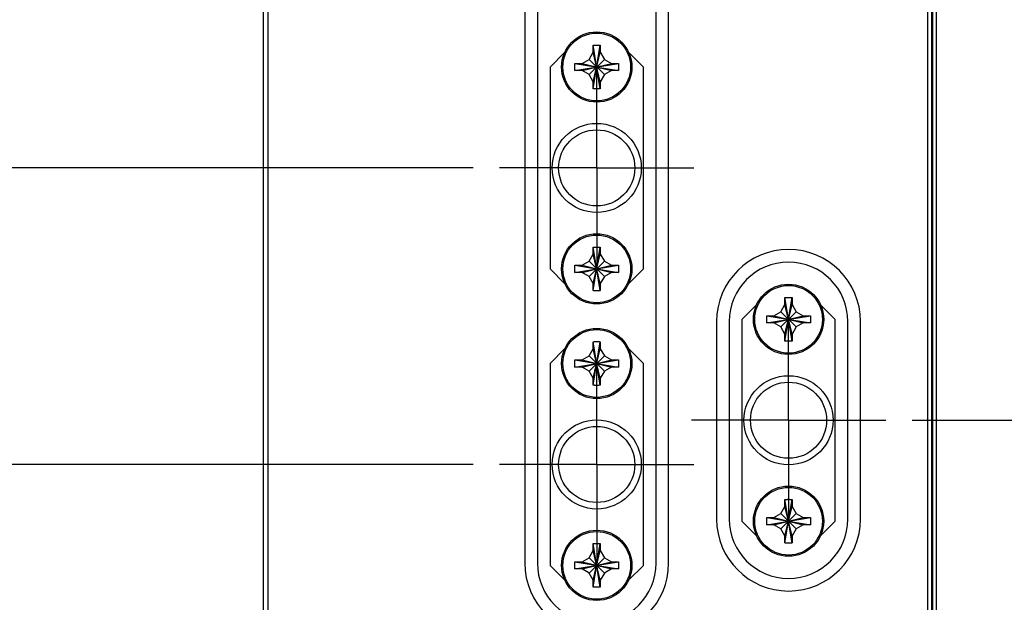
# Model space of a CAD drawing. Header units: inches. Extents: x 0.2 to 16.8, y 0.1 to 10.8.
# Tile 3 of 15: x 2.6 to 4.9, y 4.3 to 5.7. Entities that reach past the tile are written whole.
import ezdxf

# ---------------------------------------------------------------- set-up
doc = ezdxf.new("R2010")
doc.units = ezdxf.units.IN
doc.header["$LTSCALE"] = 0.935
doc.header["$MEASUREMENT"] = 0
doc.linetypes.add('CENTER', pattern=[0.6, 0.375, -0.075, 0.075, -0.075])
doc.layers.get('0').update_dxf_attribs({"linetype": 'CONTINUOUS'})
doc.layers.add('DEFAULT_1', color=7, linetype='CENTER')
doc.layers.add('DIMENSIONS', color=7, linetype='CONTINUOUS')
doc.styles.get("Standard").update_dxf_attribs({"font": 'txt', "width": 0.8})
doc.dimstyles.new('DIMSTYLE_2', dxfattribs={"dimtxt": 0.125, "dimasz": 0.18, "dimexe": 0.18, "dimexo": 0.0625, "dimgap": 0.09, "dimtad": 0, "dimtih": 1, "dimtoh": 1, "dimdec": 3, "dimzin": 4, "dimdsep": 46, "dimtxsty": 'STANDARD', "dimblk": '_FILLED', "dimblk1": '_FILLED', "dimblk2": '_FILLED', "dimcen": 0.09, "dimadec": 0, "dimazin": 0, "dimtp": 0.005, "dimtm": 0.005, "dimtfac": 1, "dimtdec": 3, "dimtofl": 0, "dimtmove": 0, "dimatfit": 3, "dimldrblk": '_FILLED', "dimfxl": 1, "dimtolj": 1, "dimtzin": 4, "dimarcsym": 0})

# ---------------------------------------------------------------- blocks, each defined once
blk = doc.blocks.new('*D13')
at = {"layer": 'DIMENSIONS', "color": 2, "linetype": 'CONTINUOUS'}
blk.add_line((4.702, 4.7749), (5.4477, 4.7749), dxfattribs=at)
at = {"layer": 'DIMENSIONS', "color": 2, "linetype": 'CONTINUOUS', "width": 0.8}
for s, p in [('[', (6.2352, 4.7124)), (']', (6.8352, 4.7124)), ('2.792', (5.6102, 4.7124)), ('70.92', (6.3352, 4.7124)), ('-', (5.5102, 4.7124))]:
    blk.add_text(s, height=0.125, dxfattribs=at).set_placement(p)
blk = doc.blocks.new('_FILLED')
at = {"color": 0, "linetype": 'BYBLOCK'}
blk.add_solid([(0, 0), (-1, 0.174), (-1, -0.174)], dxfattribs=at)
blk = doc.blocks.new('*D14')
at = {"layer": 'DIMENSIONS', "color": 2, "linetype": 'CONTINUOUS'}
blk.add_line((4.702, 3.9316), (5.4477, 3.9316), dxfattribs=at)
at = {"layer": 'DIMENSIONS', "color": 2, "linetype": 'CONTINUOUS', "width": 0.8}
for s, p in [('[', (6.2352, 3.8691)), (']', (6.8352, 3.8691)), ('3.635', (5.6102, 3.8691)), ('92.34', (6.3352, 3.8691)), ('-', (5.5102, 3.8691))]:
    blk.add_text(s, height=0.125, dxfattribs=at).set_placement(p)
blk = doc.blocks.new('*D15')
at = {"layer": 'DIMENSIONS', "color": 2, "linetype": 'CONTINUOUS'}
blk.add_line((3.659, 4.6699), (2.473, 4.6699), dxfattribs=at)
at = {"layer": 'DIMENSIONS', "color": 2, "linetype": 'CONTINUOUS', "width": 0.8}
for s, p in [('2.897', (1.0855, 4.6074)), ('[', (1.7105, 4.6074)), ('73.59', (1.8105, 4.6074)), (']', (2.3105, 4.6074)), ('-', (0.9855, 4.6074))]:
    blk.add_text(s, height=0.125, dxfattribs=at).set_placement(p)
blk = doc.blocks.new('*D16')
at = {"layer": 'DIMENSIONS', "color": 2, "linetype": 'CONTINUOUS'}
blk.add_line((3.659, 5.3749), (2.473, 5.3749), dxfattribs=at)
at = {"layer": 'DIMENSIONS', "color": 2, "linetype": 'CONTINUOUS', "width": 0.8}
for s, p in [('2.192', (1.0855, 5.3124)), ('[', (1.7105, 5.3124)), ('55.68', (1.8105, 5.3124)), (']', (2.3105, 5.3124)), ('-', (0.9855, 5.3124))]:
    blk.add_text(s, height=0.125, dxfattribs=at).set_placement(p)
blk = doc.blocks.new('*D17')
at = {"layer": 'DIMENSIONS', "color": 2, "linetype": 'CONTINUOUS'}
blk.add_line((3.158, 2.7462), (2.473, 2.7462), dxfattribs=at)
at = {"layer": 'DIMENSIONS', "color": 2, "linetype": 'CONTINUOUS', "width": 0.8}
for s, p in [('2X -', (0.5855, 2.6837)), ('4.821', (0.9855, 2.6837)), ('[', (1.6105, 2.6837)), ('122.45', (1.7105, 2.6837)), (']', (2.3105, 2.6837))]:
    blk.add_text(s, height=0.125, dxfattribs=at).set_placement(p)

msp = doc.modelspace()

# ---------------------------------------------------------------- linework, layer by layer
at = {"color": 7, "linetype": 'CONTINUOUS'}
for p, q in [((3.1605, 2.5512), (3.1605, 7.6891)), ((4.7485, 7.6891), (4.7485, 2.6261)), ((3.1705, 7.6591), (3.1705, 3.5891)), ((4.7385, 7.6591), (4.7385, 2.6561)), ((4.7602, 3.2891), (4.7602, 7.2891)), ((3.7815, 6.3149), (3.7815, 4.4349)), ((3.8115, 6.3149), (3.8115, 4.4349)), ((4.0935, 4.4349), (4.0935, 6.3149)), ((4.1235, 4.4349), (4.1235, 6.3149)), ((3.944, 5.5631), (3.961, 5.6667)), ((3.961, 5.5631), (3.944, 5.6667)), ((3.944, 5.6499), (3.944, 5.6662)), ((3.961, 5.6662), (3.961, 5.6499)), ((3.877, 5.6504), (3.8415, 5.6149)), ((3.9343, 5.6331), (3.944, 5.6499)), ((3.944, 5.5799), (3.961, 5.6499)), ((3.961, 5.5799), (3.944, 5.6499)), ((3.961, 5.6499), (3.9707, 5.6331)), ((4.0635, 5.6149), (4.028, 5.6504)), ((3.9007, 5.6064), (4.0043, 5.6234)), ((3.9007, 5.6234), (4.0043, 5.6064)), ((3.9012, 5.6234), (3.9175, 5.6234)), ((3.9175, 5.6234), (3.9343, 5.6331)), ((3.9175, 5.6064), (3.9875, 5.6234)), ((3.9175, 5.6234), (3.9875, 5.6064)), ((3.9343, 5.5967), (3.9707, 5.6331)), ((3.9707, 5.5967), (3.9343, 5.6331)), ((3.9707, 5.6331), (3.9875, 5.6234)), ((3.9875, 5.6234), (4.0038, 5.6234)), ((3.8415, 5.6149), (3.8415, 5.1349)), ((3.9175, 5.6064), (3.9012, 5.6064)), ((3.9343, 5.5967), (3.9175, 5.6064)), ((3.944, 5.5799), (3.9343, 5.5967)), ((3.9707, 5.5967), (3.961, 5.5799)), ((3.9875, 5.6064), (3.9707, 5.5967)), ((4.0038, 5.6064), (3.9875, 5.6064)), ((4.0635, 5.1349), (4.0635, 5.6149)), ((3.944, 5.5636), (3.944, 5.5799)), ((3.961, 5.5799), (3.961, 5.5636)), ((3.944, 5.0831), (3.961, 5.1867)), ((3.961, 5.0831), (3.944, 5.1867)), ((3.944, 5.1699), (3.944, 5.1862)), ((3.961, 5.1862), (3.961, 5.1699)), ((3.9175, 5.1434), (3.9343, 5.1531)), ((3.9343, 5.1531), (3.944, 5.1699)), ((3.9343, 5.1167), (3.9707, 5.1531)), ((3.9707, 5.1167), (3.9343, 5.1531)), ((3.944, 5.0999), (3.961, 5.1699)), ((3.961, 5.0999), (3.944, 5.1699)), ((3.961, 5.1699), (3.9707, 5.1531)), ((3.9707, 5.1531), (3.9875, 5.1434)), ((3.8415, 5.1349), (3.877, 5.0994)), ((3.9007, 5.1264), (4.0043, 5.1434)), ((3.9007, 5.1434), (4.0043, 5.1264)), ((3.9012, 5.1434), (3.9175, 5.1434)), ((3.9175, 5.1264), (3.9012, 5.1264)), ((3.9175, 5.1264), (3.9875, 5.1434)), ((3.9175, 5.1434), (3.9875, 5.1264)), ((3.9343, 5.1167), (3.9175, 5.1264)), ((3.9875, 5.1264), (3.9707, 5.1167)), ((3.9875, 5.1434), (4.0038, 5.1434)), ((4.0038, 5.1264), (3.9875, 5.1264)), ((4.028, 5.0994), (4.0635, 5.1349)), ((3.944, 5.0999), (3.9343, 5.1167)), ((3.9707, 5.1167), (3.961, 5.0999)), ((3.944, 5.0836), (3.944, 5.0999)), ((3.961, 5.0999), (3.961, 5.0836)), ((4.4, 4.9631), (4.417, 5.0667)), ((4.417, 4.9631), (4.4, 5.0667)), ((4.4, 5.0499), (4.4, 5.0662)), ((4.417, 5.0662), (4.417, 5.0499)), ((4.333, 5.0504), (4.2975, 5.0149)), ((4.3735, 5.0234), (4.3903, 5.0331)), ((4.3903, 5.0331), (4.4, 5.0499)), ((4.4267, 4.9967), (4.3903, 5.0331)), ((4.3903, 4.9967), (4.4267, 5.0331)), ((4.4, 4.9799), (4.417, 5.0499)), ((4.417, 4.9799), (4.4, 5.0499)), ((4.417, 5.0499), (4.4267, 5.0331)), ((4.4267, 5.0331), (4.4435, 5.0234)), ((4.5195, 5.0149), (4.484, 5.0504)), ((4.2375, 5.0099), (4.2375, 4.5399)), ((4.2675, 5.0099), (4.2675, 4.5399)), ((4.2975, 5.0149), (4.2975, 4.5349)), ((4.3567, 5.0064), (4.4603, 5.0234)), ((4.3567, 5.0234), (4.4603, 5.0064)), ((4.3572, 5.0234), (4.3735, 5.0234)), ((4.3735, 5.0064), (4.4435, 5.0234)), ((4.3735, 5.0234), (4.4435, 5.0064)), ((4.4435, 5.0234), (4.4598, 5.0234)), ((4.5195, 4.5349), (4.5195, 5.0149)), ((4.5495, 4.5399), (4.5495, 5.0099)), ((4.5795, 4.5399), (4.5795, 5.0099)), ((4.3735, 5.0064), (4.3572, 5.0064)), ((4.3903, 4.9967), (4.3735, 5.0064)), ((4.4, 4.9799), (4.3903, 4.9967)), ((4.4267, 4.9967), (4.417, 4.9799)), ((4.4435, 5.0064), (4.4267, 4.9967)), ((4.4598, 5.0064), (4.4435, 5.0064)), ((4.4, 4.9636), (4.4, 4.9799)), ((4.417, 4.9799), (4.417, 4.9636)), ((3.877, 4.9454), (3.8415, 4.9099)), ((3.9343, 4.9281), (3.944, 4.9449)), ((3.961, 4.8581), (3.944, 4.9617)), ((3.944, 4.8581), (3.961, 4.9617)), ((3.944, 4.9449), (3.944, 4.9612)), ((3.961, 4.8749), (3.944, 4.9449)), ((3.944, 4.8749), (3.961, 4.9449)), ((3.961, 4.9612), (3.961, 4.9449)), ((3.961, 4.9449), (3.9707, 4.9281)), ((4.0635, 4.9099), (4.028, 4.9454)), ((3.9007, 4.9014), (4.0043, 4.9184)), ((3.9007, 4.9184), (4.0043, 4.9014)), ((3.9012, 4.9184), (3.9175, 4.9184)), ((3.9175, 4.9184), (3.9343, 4.9281)), ((3.9175, 4.9014), (3.9875, 4.9184)), ((3.9175, 4.9184), (3.9875, 4.9014)), ((3.9707, 4.8917), (3.9343, 4.9281)), ((3.9343, 4.8917), (3.9707, 4.9281)), ((3.9707, 4.9281), (3.9875, 4.9184)), ((3.9875, 4.9184), (4.0038, 4.9184)), ((3.8415, 4.9099), (3.8415, 4.4299)), ((3.9175, 4.9014), (3.9012, 4.9014)), ((3.9343, 4.8917), (3.9175, 4.9014)), ((3.9875, 4.9014), (3.9707, 4.8917)), ((4.0038, 4.9014), (3.9875, 4.9014)), ((4.0635, 4.4299), (4.0635, 4.9099)), ((3.944, 4.8749), (3.9343, 4.8917)), ((3.944, 4.8586), (3.944, 4.8749)), ((3.9707, 4.8917), (3.961, 4.8749)), ((3.961, 4.8749), (3.961, 4.8586)), ((4.3903, 4.5531), (4.4, 4.5699)), ((4.417, 4.4831), (4.4, 4.5867)), ((4.4, 4.4831), (4.417, 4.5867)), ((4.4, 4.5699), (4.4, 4.5862)), ((4.417, 4.4999), (4.4, 4.5699)), ((4.4, 4.4999), (4.417, 4.5699)), ((4.417, 4.5862), (4.417, 4.5699)), ((4.417, 4.5699), (4.4267, 4.5531)), ((4.3567, 4.5264), (4.4603, 4.5434)), ((4.3567, 4.5434), (4.4603, 4.5264)), ((4.3572, 4.5434), (4.3735, 4.5434)), ((4.3735, 4.5434), (4.3903, 4.5531)), ((4.3735, 4.5264), (4.4435, 4.5434)), ((4.3735, 4.5434), (4.4435, 4.5264)), ((4.4267, 4.5167), (4.3903, 4.5531)), ((4.3903, 4.5167), (4.4267, 4.5531)), ((4.4267, 4.5531), (4.4435, 4.5434)), ((4.4435, 4.5434), (4.4598, 4.5434)), ((4.2975, 4.5349), (4.333, 4.4994)), ((4.3735, 4.5264), (4.3572, 4.5264)), ((4.3903, 4.5167), (4.3735, 4.5264)), ((4.4435, 4.5264), (4.4267, 4.5167)), ((4.4598, 4.5264), (4.4435, 4.5264)), ((4.484, 4.4994), (4.5195, 4.5349)), ((4.4, 4.4999), (4.3903, 4.5167)), ((4.4, 4.4836), (4.4, 4.4999)), ((4.4267, 4.5167), (4.417, 4.4999)), ((4.417, 4.4999), (4.417, 4.4836)), ((3.961, 4.3781), (3.944, 4.4817)), ((3.944, 4.3781), (3.961, 4.4817)), ((3.944, 4.4649), (3.944, 4.4812)), ((3.961, 4.4812), (3.961, 4.4649)), ((3.9175, 4.4384), (3.9343, 4.4481)), ((3.9343, 4.4481), (3.944, 4.4649)), ((3.9707, 4.4117), (3.9343, 4.4481)), ((3.9343, 4.4117), (3.9707, 4.4481)), ((3.961, 4.3949), (3.944, 4.4649)), ((3.944, 4.3949), (3.961, 4.4649)), ((3.961, 4.4649), (3.9707, 4.4481)), ((3.9707, 4.4481), (3.9875, 4.4384)), ((3.8415, 4.4299), (3.877, 4.3944)), ((3.9007, 4.4214), (4.0043, 4.4384)), ((3.9007, 4.4384), (4.0043, 4.4214)), ((3.9012, 4.4384), (3.9175, 4.4384)), ((3.9175, 4.4214), (3.9875, 4.4384)), ((3.9175, 4.4384), (3.9875, 4.4214)), ((3.9875, 4.4384), (4.0038, 4.4384)), ((4.028, 4.3944), (4.0635, 4.4299)), ((3.9175, 4.4214), (3.9012, 4.4214)), ((3.9343, 4.4117), (3.9175, 4.4214)), ((3.944, 4.3949), (3.9343, 4.4117)), ((3.9707, 4.4117), (3.961, 4.3949)), ((3.9875, 4.4214), (3.9707, 4.4117)), ((4.0038, 4.4214), (3.9875, 4.4214)), ((3.944, 4.3786), (3.944, 4.3949)), ((3.961, 4.3949), (3.961, 4.3786))]:
    msp.add_line(p, q, dxfattribs=at)
at = {"color": 9, "linetype": 'CONTINUOUS'}
for p, q in [((4.7514, 3.2891), (4.7514, 7.2891)), ((4.76, 3.2891), (4.76, 7.2891))]:
    msp.add_line(p, q, dxfattribs=at)
at = {"color": 7, "linetype": 'CONTINUOUS'}
for centre, radius in [((3.9525, 5.6149), 0.0835), ((3.9525, 5.3749), 0.106), ((3.9525, 5.3749), 0.0905), ((3.9525, 5.1349), 0.0835), ((4.4085, 5.0149), 0.0835), ((3.9525, 4.9099), 0.0835), ((4.4085, 4.7749), 0.106), ((4.4085, 4.7749), 0.0905), ((3.9525, 4.6699), 0.106), ((3.9525, 4.6699), 0.0905), ((4.4085, 4.5349), 0.0835), ((3.9525, 4.4299), 0.0835)]:
    msp.add_circle(centre, radius, dxfattribs=at)
at = {"color": 9, "linetype": 'CONTINUOUS'}
for centre in [(3.9525, 5.6149), (3.9525, 5.1349), (4.4085, 5.0149), (3.9525, 4.9099), (4.4085, 4.5349), (3.9525, 4.4299)]:
    msp.add_circle(centre, 0.0805, dxfattribs=at)
at = {"color": 7, "linetype": 'CONTINUOUS'}
for centre, radius, start, end in [((4.4085, 5.0099), 0.171, 0, 180), ((4.4085, 5.0099), 0.141, 0, 180), ((4.4085, 4.5399), 0.171, 180, 360), ((4.4085, 4.5399), 0.141, 180, 360), ((3.9525, 4.4349), 0.171, 180, 360), ((3.9525, 4.4349), 0.141, 180, 360)]:
    msp.add_arc(centre, radius, start, end, dxfattribs=at)
for points, knots in [([(3.944, 5.6667), (3.9449, 5.6668), (3.9468, 5.6668), (3.9497, 5.6669), (3.9515, 5.6669), (3.9525, 5.6669)], [0, 0, 0, 0, 0.331666, 0.664945, 1, 1, 1, 1]), ([(3.944, 5.6662), (3.944, 5.6663), (3.944, 5.6665), (3.944, 5.6667), (3.944, 5.6667)], [0, 0, 0, 0, 0.499808, 1, 1, 1, 1]), ([(3.9525, 5.6669), (3.9534, 5.6669), (3.9553, 5.6669), (3.9581, 5.6668), (3.96, 5.6668), (3.961, 5.6667)], [0, 0, 0, 0, 0.334996, 0.668265, 1, 1, 1, 1]), ([(3.961, 5.6667), (3.961, 5.6667), (3.961, 5.6665), (3.961, 5.6663), (3.961, 5.6662)], [0, 0, 0, 0, 0.500108, 1, 1, 1, 1]), ([(3.9007, 5.6064), (3.9006, 5.6083), (3.9005, 5.6121), (3.9005, 5.6177), (3.9006, 5.6215), (3.9007, 5.6234)], [0, 0, 0, 0, 0.332873, 0.667127, 1, 1, 1, 1]), ([(3.9007, 5.6234), (3.9007, 5.6234), (3.9009, 5.6234), (3.9011, 5.6234), (3.9012, 5.6234)], [0, 0, 0, 0, 0.5002, 1, 1, 1, 1]), ([(4.0038, 5.6234), (4.0039, 5.6234), (4.0041, 5.6234), (4.0042, 5.6234), (4.0043, 5.6234)], [0, 0, 0, 0, 0.499809, 1, 1, 1, 1]), ([(4.0043, 5.6234), (4.0044, 5.6215), (4.0045, 5.6177), (4.0045, 5.6121), (4.0044, 5.6083), (4.0043, 5.6064)], [0, 0, 0, 0, 0.332873, 0.667127, 1, 1, 1, 1]), ([(3.9012, 5.6064), (3.9011, 5.6064), (3.9009, 5.6064), (3.9007, 5.6064), (3.9007, 5.6064)], [0, 0, 0, 0, 0.499808, 1, 1, 1, 1]), ([(4.0043, 5.6064), (4.0042, 5.6064), (4.0041, 5.6064), (4.0039, 5.6064), (4.0038, 5.6064)], [0, 0, 0, 0, 0.5002, 1, 1, 1, 1]), ([(3.944, 5.5631), (3.944, 5.5632), (3.944, 5.5634), (3.944, 5.5635), (3.944, 5.5636)], [0, 0, 0, 0, 0.5002, 1, 1, 1, 1]), ([(3.9525, 5.5629), (3.9515, 5.5629), (3.9497, 5.5629), (3.9468, 5.563), (3.9449, 5.563), (3.944, 5.5631)], [0, 0, 0, 0, 0.334996, 0.668265, 1, 1, 1, 1]), ([(3.961, 5.5631), (3.96, 5.563), (3.9581, 5.563), (3.9553, 5.5629), (3.9534, 5.5629), (3.9525, 5.5629)], [0, 0, 0, 0, 0.331666, 0.664945, 1, 1, 1, 1]), ([(3.961, 5.5636), (3.961, 5.5635), (3.961, 5.5634), (3.961, 5.5632), (3.961, 5.5631)], [0, 0, 0, 0, 0.49981, 1, 1, 1, 1]), ([(3.944, 5.1867), (3.9449, 5.1868), (3.9468, 5.1868), (3.9497, 5.1869), (3.9515, 5.1869), (3.9525, 5.1869)], [0, 0, 0, 0, 0.331666, 0.664945, 1, 1, 1, 1]), ([(3.944, 5.1862), (3.944, 5.1863), (3.944, 5.1865), (3.944, 5.1867), (3.944, 5.1867)], [0, 0, 0, 0, 0.499808, 1, 1, 1, 1]), ([(3.9525, 5.1869), (3.9534, 5.1869), (3.9553, 5.1869), (3.9581, 5.1868), (3.96, 5.1868), (3.961, 5.1867)], [0, 0, 0, 0, 0.334996, 0.668265, 1, 1, 1, 1]), ([(3.961, 5.1867), (3.961, 5.1867), (3.961, 5.1865), (3.961, 5.1863), (3.961, 5.1862)], [0, 0, 0, 0, 0.500108, 1, 1, 1, 1]), ([(3.9007, 5.1264), (3.9006, 5.1283), (3.9005, 5.1321), (3.9005, 5.1377), (3.9006, 5.1415), (3.9007, 5.1434)], [0, 0, 0, 0, 0.332873, 0.667127, 1, 1, 1, 1]), ([(3.9007, 5.1434), (3.9007, 5.1434), (3.9009, 5.1434), (3.9011, 5.1434), (3.9012, 5.1434)], [0, 0, 0, 0, 0.5002, 1, 1, 1, 1]), ([(3.9012, 5.1264), (3.9011, 5.1264), (3.9009, 5.1264), (3.9007, 5.1264), (3.9007, 5.1264)], [0, 0, 0, 0, 0.499808, 1, 1, 1, 1]), ([(4.0038, 5.1434), (4.0039, 5.1434), (4.0041, 5.1434), (4.0042, 5.1434), (4.0043, 5.1434)], [0, 0, 0, 0, 0.499809, 1, 1, 1, 1]), ([(4.0043, 5.1264), (4.0042, 5.1264), (4.0041, 5.1264), (4.0039, 5.1264), (4.0038, 5.1264)], [0, 0, 0, 0, 0.5002, 1, 1, 1, 1]), ([(4.0043, 5.1434), (4.0044, 5.1415), (4.0045, 5.1377), (4.0045, 5.1321), (4.0044, 5.1283), (4.0043, 5.1264)], [0, 0, 0, 0, 0.332873, 0.667127, 1, 1, 1, 1]), ([(3.944, 5.0831), (3.944, 5.0832), (3.944, 5.0834), (3.944, 5.0835), (3.944, 5.0836)], [0, 0, 0, 0, 0.5002, 1, 1, 1, 1]), ([(3.9525, 5.0829), (3.9515, 5.0829), (3.9497, 5.0829), (3.9468, 5.083), (3.9449, 5.083), (3.944, 5.0831)], [0, 0, 0, 0, 0.334996, 0.668265, 1, 1, 1, 1]), ([(3.961, 5.0831), (3.96, 5.083), (3.9581, 5.083), (3.9553, 5.0829), (3.9534, 5.0829), (3.9525, 5.0829)], [0, 0, 0, 0, 0.331666, 0.664945, 1, 1, 1, 1]), ([(3.961, 5.0836), (3.961, 5.0835), (3.961, 5.0834), (3.961, 5.0832), (3.961, 5.0831)], [0, 0, 0, 0, 0.49981, 1, 1, 1, 1]), ([(4.4, 5.0667), (4.4009, 5.0668), (4.4028, 5.0668), (4.4057, 5.0669), (4.4075, 5.0669), (4.4085, 5.0669)], [0, 0, 0, 0, 0.331666, 0.664945, 1, 1, 1, 1]), ([(4.4, 5.0662), (4.4, 5.0663), (4.4, 5.0665), (4.4, 5.0667), (4.4, 5.0667)], [0, 0, 0, 0, 0.499808, 1, 1, 1, 1]), ([(4.4085, 5.0669), (4.4094, 5.0669), (4.4113, 5.0669), (4.4141, 5.0668), (4.416, 5.0668), (4.417, 5.0667)], [0, 0, 0, 0, 0.334996, 0.668265, 1, 1, 1, 1]), ([(4.417, 5.0667), (4.417, 5.0667), (4.417, 5.0665), (4.417, 5.0663), (4.417, 5.0662)], [0, 0, 0, 0, 0.500108, 1, 1, 1, 1]), ([(4.3567, 5.0064), (4.3566, 5.0083), (4.3565, 5.0121), (4.3565, 5.0177), (4.3566, 5.0215), (4.3567, 5.0234)], [0, 0, 0, 0, 0.332873, 0.667127, 1, 1, 1, 1]), ([(4.3567, 5.0234), (4.3567, 5.0234), (4.3569, 5.0234), (4.3571, 5.0234), (4.3572, 5.0234)], [0, 0, 0, 0, 0.5002, 1, 1, 1, 1]), ([(4.4598, 5.0234), (4.4599, 5.0234), (4.4601, 5.0234), (4.4602, 5.0234), (4.4603, 5.0234)], [0, 0, 0, 0, 0.499809, 1, 1, 1, 1]), ([(4.4603, 5.0234), (4.4604, 5.0215), (4.4605, 5.0177), (4.4605, 5.0121), (4.4604, 5.0083), (4.4603, 5.0064)], [0, 0, 0, 0, 0.332873, 0.667127, 1, 1, 1, 1]), ([(4.3572, 5.0064), (4.3571, 5.0064), (4.3569, 5.0064), (4.3567, 5.0064), (4.3567, 5.0064)], [0, 0, 0, 0, 0.499808, 1, 1, 1, 1]), ([(4.4603, 5.0064), (4.4602, 5.0064), (4.4601, 5.0064), (4.4599, 5.0064), (4.4598, 5.0064)], [0, 0, 0, 0, 0.5002, 1, 1, 1, 1]), ([(4.4, 4.9631), (4.4, 4.9632), (4.4, 4.9634), (4.4, 4.9635), (4.4, 4.9636)], [0, 0, 0, 0, 0.5002, 1, 1, 1, 1]), ([(4.4085, 4.9629), (4.4075, 4.9629), (4.4057, 4.9629), (4.4028, 4.963), (4.4009, 4.963), (4.4, 4.9631)], [0, 0, 0, 0, 0.334996, 0.668265, 1, 1, 1, 1]), ([(4.417, 4.9631), (4.416, 4.963), (4.4141, 4.963), (4.4113, 4.9629), (4.4094, 4.9629), (4.4085, 4.9629)], [0, 0, 0, 0, 0.331666, 0.664945, 1, 1, 1, 1]), ([(4.417, 4.9636), (4.417, 4.9635), (4.417, 4.9634), (4.417, 4.9632), (4.417, 4.9631)], [0, 0, 0, 0, 0.49981, 1, 1, 1, 1]), ([(3.944, 4.9617), (3.9449, 4.9618), (3.9468, 4.9618), (3.9497, 4.9619), (3.9515, 4.9619), (3.9525, 4.9619)], [0, 0, 0, 0, 0.331666, 0.664945, 1, 1, 1, 1]), ([(3.944, 4.9612), (3.944, 4.9613), (3.944, 4.9615), (3.944, 4.9617), (3.944, 4.9617)], [0, 0, 0, 0, 0.499808, 1, 1, 1, 1]), ([(3.9525, 4.9619), (3.9534, 4.9619), (3.9553, 4.9619), (3.9581, 4.9618), (3.96, 4.9618), (3.961, 4.9617)], [0, 0, 0, 0, 0.334996, 0.668265, 1, 1, 1, 1]), ([(3.961, 4.9617), (3.961, 4.9617), (3.961, 4.9615), (3.961, 4.9613), (3.961, 4.9612)], [0, 0, 0, 0, 0.500108, 1, 1, 1, 1]), ([(3.9007, 4.9014), (3.9006, 4.9033), (3.9005, 4.9071), (3.9005, 4.9127), (3.9006, 4.9165), (3.9007, 4.9184)], [0, 0, 0, 0, 0.332873, 0.667127, 1, 1, 1, 1]), ([(3.9007, 4.9184), (3.9007, 4.9184), (3.9009, 4.9184), (3.9011, 4.9184), (3.9012, 4.9184)], [0, 0, 0, 0, 0.5002, 1, 1, 1, 1]), ([(4.0038, 4.9184), (4.0039, 4.9184), (4.0041, 4.9184), (4.0042, 4.9184), (4.0043, 4.9184)], [0, 0, 0, 0, 0.499809, 1, 1, 1, 1]), ([(4.0043, 4.9184), (4.0044, 4.9165), (4.0045, 4.9127), (4.0045, 4.9071), (4.0044, 4.9033), (4.0043, 4.9014)], [0, 0, 0, 0, 0.332873, 0.667127, 1, 1, 1, 1]), ([(3.9012, 4.9014), (3.9011, 4.9014), (3.9009, 4.9014), (3.9007, 4.9014), (3.9007, 4.9014)], [0, 0, 0, 0, 0.499808, 1, 1, 1, 1]), ([(4.0043, 4.9014), (4.0042, 4.9014), (4.0041, 4.9014), (4.0039, 4.9014), (4.0038, 4.9014)], [0, 0, 0, 0, 0.5002, 1, 1, 1, 1]), ([(3.944, 4.8581), (3.944, 4.8582), (3.944, 4.8584), (3.944, 4.8585), (3.944, 4.8586)], [0, 0, 0, 0, 0.5002, 1, 1, 1, 1]), ([(3.9525, 4.8579), (3.9515, 4.8579), (3.9497, 4.8579), (3.9468, 4.858), (3.9449, 4.858), (3.944, 4.8581)], [0, 0, 0, 0, 0.334996, 0.668265, 1, 1, 1, 1]), ([(3.961, 4.8581), (3.96, 4.858), (3.9581, 4.858), (3.9553, 4.8579), (3.9534, 4.8579), (3.9525, 4.8579)], [0, 0, 0, 0, 0.331666, 0.664945, 1, 1, 1, 1]), ([(3.961, 4.8586), (3.961, 4.8585), (3.961, 4.8584), (3.961, 4.8582), (3.961, 4.8581)], [0, 0, 0, 0, 0.49981, 1, 1, 1, 1]), ([(4.4, 4.5867), (4.4009, 4.5868), (4.4028, 4.5868), (4.4057, 4.5869), (4.4075, 4.5869), (4.4085, 4.5869)], [0, 0, 0, 0, 0.331666, 0.664945, 1, 1, 1, 1]), ([(4.4, 4.5862), (4.4, 4.5863), (4.4, 4.5865), (4.4, 4.5867), (4.4, 4.5867)], [0, 0, 0, 0, 0.499808, 1, 1, 1, 1]), ([(4.4085, 4.5869), (4.4094, 4.5869), (4.4113, 4.5869), (4.4141, 4.5868), (4.416, 4.5868), (4.417, 4.5867)], [0, 0, 0, 0, 0.334996, 0.668265, 1, 1, 1, 1]), ([(4.417, 4.5867), (4.417, 4.5867), (4.417, 4.5865), (4.417, 4.5863), (4.417, 4.5862)], [0, 0, 0, 0, 0.500108, 1, 1, 1, 1]), ([(4.3567, 4.5264), (4.3566, 4.5283), (4.3565, 4.5321), (4.3565, 4.5377), (4.3566, 4.5415), (4.3567, 4.5434)], [0, 0, 0, 0, 0.332873, 0.667127, 1, 1, 1, 1]), ([(4.3567, 4.5434), (4.3567, 4.5434), (4.3569, 4.5434), (4.3571, 4.5434), (4.3572, 4.5434)], [0, 0, 0, 0, 0.5002, 1, 1, 1, 1]), ([(4.4598, 4.5434), (4.4599, 4.5434), (4.4601, 4.5434), (4.4602, 4.5434), (4.4603, 4.5434)], [0, 0, 0, 0, 0.499809, 1, 1, 1, 1]), ([(4.4603, 4.5434), (4.4604, 4.5415), (4.4605, 4.5377), (4.4605, 4.5321), (4.4604, 4.5283), (4.4603, 4.5264)], [0, 0, 0, 0, 0.332873, 0.667127, 1, 1, 1, 1]), ([(4.3572, 4.5264), (4.3571, 4.5264), (4.3569, 4.5264), (4.3567, 4.5264), (4.3567, 4.5264)], [0, 0, 0, 0, 0.499808, 1, 1, 1, 1]), ([(4.4603, 4.5264), (4.4602, 4.5264), (4.4601, 4.5264), (4.4599, 4.5264), (4.4598, 4.5264)], [0, 0, 0, 0, 0.5002, 1, 1, 1, 1]), ([(3.944, 4.4817), (3.9449, 4.4818), (3.9468, 4.4818), (3.9497, 4.4819), (3.9515, 4.4819), (3.9525, 4.4819)], [0, 0, 0, 0, 0.331666, 0.664945, 1, 1, 1, 1]), ([(3.944, 4.4812), (3.944, 4.4813), (3.944, 4.4815), (3.944, 4.4817), (3.944, 4.4817)], [0, 0, 0, 0, 0.499808, 1, 1, 1, 1]), ([(3.9525, 4.4819), (3.9534, 4.4819), (3.9553, 4.4819), (3.9581, 4.4818), (3.96, 4.4818), (3.961, 4.4817)], [0, 0, 0, 0, 0.334996, 0.668265, 1, 1, 1, 1]), ([(3.961, 4.4817), (3.961, 4.4817), (3.961, 4.4815), (3.961, 4.4813), (3.961, 4.4812)], [0, 0, 0, 0, 0.500108, 1, 1, 1, 1]), ([(4.4, 4.4831), (4.4, 4.4832), (4.4, 4.4834), (4.4, 4.4835), (4.4, 4.4836)], [0, 0, 0, 0, 0.5002, 1, 1, 1, 1]), ([(4.4085, 4.4829), (4.4075, 4.4829), (4.4057, 4.4829), (4.4028, 4.483), (4.4009, 4.483), (4.4, 4.4831)], [0, 0, 0, 0, 0.334996, 0.668265, 1, 1, 1, 1]), ([(4.417, 4.4831), (4.416, 4.483), (4.4141, 4.483), (4.4113, 4.4829), (4.4094, 4.4829), (4.4085, 4.4829)], [0, 0, 0, 0, 0.331666, 0.664945, 1, 1, 1, 1]), ([(4.417, 4.4836), (4.417, 4.4835), (4.417, 4.4834), (4.417, 4.4832), (4.417, 4.4831)], [0, 0, 0, 0, 0.49981, 1, 1, 1, 1]), ([(3.9007, 4.4214), (3.9006, 4.4233), (3.9005, 4.4271), (3.9005, 4.4327), (3.9006, 4.4365), (3.9007, 4.4384)], [0, 0, 0, 0, 0.332873, 0.667127, 1, 1, 1, 1]), ([(3.9007, 4.4384), (3.9007, 4.4384), (3.9009, 4.4384), (3.9011, 4.4384), (3.9012, 4.4384)], [0, 0, 0, 0, 0.5002, 1, 1, 1, 1]), ([(4.0038, 4.4384), (4.0039, 4.4384), (4.0041, 4.4384), (4.0042, 4.4384), (4.0043, 4.4384)], [0, 0, 0, 0, 0.499809, 1, 1, 1, 1]), ([(4.0043, 4.4384), (4.0044, 4.4365), (4.0045, 4.4327), (4.0045, 4.4271), (4.0044, 4.4233), (4.0043, 4.4214)], [0, 0, 0, 0, 0.332873, 0.667127, 1, 1, 1, 1]), ([(3.9012, 4.4214), (3.9011, 4.4214), (3.9009, 4.4214), (3.9007, 4.4214), (3.9007, 4.4214)], [0, 0, 0, 0, 0.499808, 1, 1, 1, 1]), ([(4.0043, 4.4214), (4.0042, 4.4214), (4.0041, 4.4214), (4.0039, 4.4214), (4.0038, 4.4214)], [0, 0, 0, 0, 0.5002, 1, 1, 1, 1]), ([(3.944, 4.3781), (3.944, 4.3782), (3.944, 4.3784), (3.944, 4.3785), (3.944, 4.3786)], [0, 0, 0, 0, 0.5002, 1, 1, 1, 1]), ([(3.9525, 4.3779), (3.9515, 4.3779), (3.9497, 4.3779), (3.9468, 4.378), (3.9449, 4.378), (3.944, 4.3781)], [0, 0, 0, 0, 0.334996, 0.668265, 1, 1, 1, 1]), ([(3.961, 4.3781), (3.96, 4.378), (3.9581, 4.378), (3.9553, 4.3779), (3.9534, 4.3779), (3.9525, 4.3779)], [0, 0, 0, 0, 0.331666, 0.664945, 1, 1, 1, 1]), ([(3.961, 4.3786), (3.961, 4.3785), (3.961, 4.3784), (3.961, 4.3782), (3.961, 4.3781)], [0, 0, 0, 0, 0.49981, 1, 1, 1, 1])]:
    msp.add_open_spline(points, degree=3, knots=knots, dxfattribs=at)
at = {"layer": 'DEFAULT_1', "color": 7, "linetype": 'CENTER'}
for p, q in [((3.9525, 5.3749), (3.9525, 5.6059)), ((3.9525, 5.3749), (3.7215, 5.3749)), ((3.9525, 5.3749), (3.9525, 5.1439)), ((3.9525, 5.3749), (4.1835, 5.3749)), ((4.4085, 4.7749), (4.4085, 5.0059)), ((3.9525, 4.6699), (3.9525, 4.9009)), ((4.4085, 4.7749), (4.1775, 4.7749)), ((4.4085, 4.7749), (4.6395, 4.7749)), ((4.4085, 4.7749), (4.4085, 4.5439)), ((3.9525, 4.6699), (3.7215, 4.6699)), ((3.9525, 4.6699), (4.1835, 4.6699)), ((3.9525, 4.6699), (3.9525, 4.4389))]:
    msp.add_line(p, q, dxfattribs=at)

# ---------------------------------------------------------------- dimensions: what is measured, and where the dimension line sits
at = {"layer": 'DIMENSIONS', "color": 2, "linetype": 'CONTINUOUS'}
for feature_location, offset, origin, text, picture, middle in [((3.158, 2.7462), (-0.685, 0), (3.211, 7.5671), '2X -<>', '*D17', (1.498, 2.7462)), ((3.659, 4.6699), (-1.186, 0), (3.211, 7.5671), '-<>', '*D15', (1.698, 4.6699)), ((3.659, 5.3749), (-1.186, 0), (3.211, 7.5671), '-<>', '*D16', (1.698, 5.3749)), ((4.702, 4.7749), (0.7457, 0), (3.4545, 7.5671), '-<>', '*D13', (6.2227, 4.7749)), ((4.70199, 3.93162), (0.7457, 0), (3.45449, 7.56707), '-<>', '*D14', (6.22269, 3.93162))]:
    dim = msp.add_ordinate_dim(feature_location=feature_location, offset=offset, dtype=0, origin=origin, text=text, dimstyle='DIMSTYLE_2', dxfattribs=at)
    dim.commit()
    dim.dimension.update_dxf_attribs({"geometry": picture, "text_midpoint": middle})

doc.saveas('drawing.dxf')
